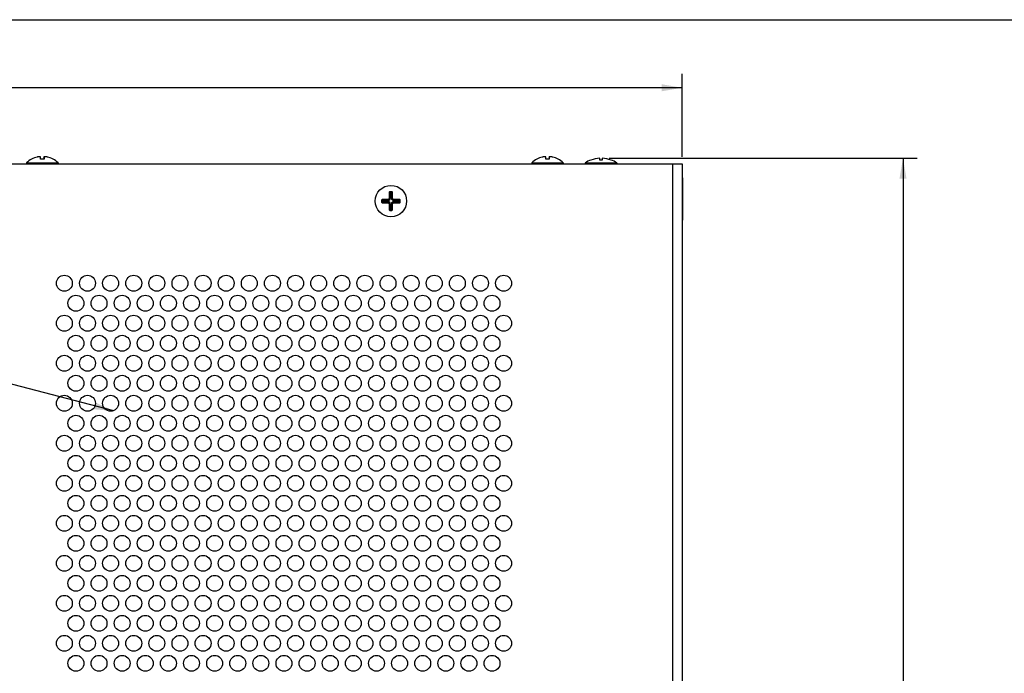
# Paper-space layout 'AV3_1' of a CAD drawing. Header units: inches. Extents: x 0 to 34, y -3.3 to 22.
# Tile 37 of 48: x 19.2 to 27.9, y 16.2 to 22. Entities that reach past the tile are written whole.
import ezdxf
from ezdxf.enums import TextEntityAlignment as Align

# ---------------------------------------------------------------- set-up
doc = ezdxf.new("R2010")
doc.units = ezdxf.units.IN
doc.header["$LTSCALE"] = 1.87
doc.header["$MEASUREMENT"] = 0
doc.layers.get('0').update_dxf_attribs({"linetype": 'CONTINUOUS'})
for name, color, linetype in [('3_ALL_AXES', 7, 'CONTINUOUS'), ('7_ALL_FEATURES', 7, 'CONTINUOUS'), ('DIM', 7, 'CONTINUOUS')]:
    doc.layers.add(name, color=color, linetype=linetype)
doc.dimstyles.new('DIMSTYLE_1', dxfattribs={"dimtxt": 0.125, "dimasz": 0.18, "dimexe": 0.125, "dimexo": 0.0625, "dimgap": 0.0625, "dimtad": 0, "dimtih": 1, "dimtoh": 1, "dimzin": 4, "dimdsep": 46, "dimtxsty": 'Standard', "dimblk": '_FILLED', "dimblk1": '_FILLED', "dimblk2": '_FILLED', "dimcen": 0.09, "dimadec": 0, "dimazin": 0, "dimtp": 0.01, "dimtm": 0.01, "dimtfac": 1, "dimtofl": 0, "dimtmove": 0, "dimatfit": 3, "dimldrblk": '_FILLED', "dimfxl": 0, "dimtolj": 1, "dimtzin": 4, "dimarcsym": 0})
doc.dimstyles.get("Standard").update_dxf_attribs({"dimtxt": 0.125, "dimasz": 0.18, "dimexe": 0.125, "dimexo": 0.0625, "dimgap": 0.09, "dimtad": 0, "dimtih": 1, "dimtoh": 1, "dimdec": 3, "dimzin": 4, "dimdsep": 46, "dimtxsty": 'Standard', "dimblk": '_FILLED', "dimblk1": '_FILLED', "dimblk2": '_FILLED', "dimcen": 0.09, "dimadec": 0, "dimazin": 0, "dimtol": 1, "dimtp": 0.001, "dimtm": 0.001, "dimtfac": 1, "dimtdec": 3, "dimtofl": 0, "dimtmove": 0, "dimatfit": 3, "dimldrblk": '_FILLED', "dimfxl": 0, "dimtolj": 1, "dimtzin": 4, "dimarcsym": 0})

# ---------------------------------------------------------------- blocks, each defined once
blk = doc.blocks.new('_FILLED')
at = {"color": 0, "linetype": 'ByBlock'}
blk.add_solid([(0, 0), (-1, 0.174), (-1, -0.174)], dxfattribs=at)
blk = doc.blocks.new('*D2')
at = {"layer": 'DIM', "color": 2, "linetype": 'Continuous'}
for p, q in [((7.8712, 20.7824), (7.8712, 21.5207)), ((25.0342, 20.7824), (25.0342, 21.5207)), ((7.8712, 21.3957), (15.9527, 21.3957)), ((25.0342, 21.3957), (16.9527, 21.3957))]:
    blk.add_line(p, q, dxfattribs=at)
at = {"layer": 'DIM', "color": 2, "linetype": 'Continuous', "xscale": 0.18, "yscale": 0.18, "zscale": 0.18, "rotation": 180}
blk.add_blockref('_FILLED', (7.8712, 21.3957), dxfattribs=at)
at = {"layer": 'DIM', "color": 2, "linetype": 'Continuous', "xscale": 0.18, "yscale": 0.18, "zscale": 0.18}
blk.add_blockref('_FILLED', (25.0342, 21.3957), dxfattribs=at)
at = {"layer": 'DIM', "color": 2, "linetype": 'Continuous'}
for s, width, p, p2 in [('17.16', 1.363216, (16.0152, 21.3332), (16.6402, 21.3332)), ('[', 1.498984, (16.0152, 21.1457), (16.1402, 21.1457)), ('435,9', 1.111027, (16.1402, 21.1457), (16.7652, 21.1457)), (']', 1.498984, (16.7652, 21.1457), (16.8902, 21.1457))]:
    blk.add_text(s, height=0.125, dxfattribs=dict(at, width=width)).set_placement(p, p2, align=Align.FIT)
blk = doc.blocks.new('*D4')
at = {"layer": 'DIM', "color": 2, "linetype": 'Continuous'}
for p, q in [((24.3883, 20.7695), (27.1189, 20.7695)), ((26.9939, 20.7695), (26.9939, 16.0117)), ((26.9939, 11.0039), (26.9939, 15.5742)), ((26.0152, 11.0039), (27.1189, 11.0039))]:
    blk.add_line(p, q, dxfattribs=at)
at = {"layer": 'DIM', "color": 2, "linetype": 'Continuous', "xscale": 0.18, "yscale": 0.18, "zscale": 0.18}
for p, rotation in [((26.9939, 20.7695), 90), ((26.9939, 11.0039), 270)]:
    blk.add_blockref('_FILLED', p, dxfattribs=dict(at, rotation=rotation))
at = {"layer": 'DIM', "color": 2, "linetype": 'Continuous'}
for s, width, p, p2 in [('9.77', 1.199919, (26.6814, 15.8242), (27.1814, 15.8242)), ('[', 1.498984, (26.6814, 15.6367), (26.8064, 15.6367)), (']', 1.498984, (27.1814, 15.6367), (27.3064, 15.6367))]:
    blk.add_text(s, height=0.125, dxfattribs=dict(at, width=width)).set_placement(p, p2, align=Align.FIT)
blk.add_text('248', height=0.125, dxfattribs=at).set_placement((26.8064, 15.6367), (27.1814, 15.6367), align=Align.FIT)

psp = doc.layouts.new('AV3_1')

# ---------------------------------------------------------------- linework, layer by layer
at = {"color": 7, "linetype": 'Continuous'}
for p, q in [((0, 22), (34, 22)), ((7.8712, 20.7199), (25.0342, 20.7199)), ((25.0342, 20.7199), (25.0342, 13.4372)), ((25.0342, 20.5949), (25.0392, 20.5949)), ((25.0392, 20.5949), (25.0392, 20.2199)), ((22.4387, 20.4679), (22.4387, 20.4139)), ((22.4617, 20.4729), (22.4437, 20.4729)), ((22.4667, 20.4139), (22.4667, 20.4679)), ((22.3697, 20.3989), (22.3697, 20.3809)), ((22.4287, 20.4039), (22.3747, 20.4039)), ((22.3747, 20.3759), (22.4287, 20.3759)), ((22.4387, 20.3659), (22.4387, 20.3119)), ((22.4667, 20.3119), (22.4667, 20.3659)), ((22.5307, 20.4039), (22.4767, 20.4039)), ((22.4767, 20.3759), (22.5307, 20.3759)), ((22.5357, 20.3809), (22.5357, 20.3989)), ((22.4437, 20.3069), (22.4617, 20.3069)), ((25.0342, 20.2199), (25.0392, 20.2199))]:
    psp.add_line(p, q, dxfattribs=at)
at = {"color": 9, "linetype": 'Continuous'}
for p, q in [((24.9542, 10.9399), (24.9542, 20.7199)), ((22.4387, 20.4679), (22.4418, 20.4679)), ((22.4423, 20.4643), (22.463, 20.4643)), ((22.4423, 20.4139), (22.4423, 20.4643)), ((22.4437, 20.4729), (22.4437, 20.4698)), ((22.4472, 20.4692), (22.4581, 20.4692)), ((22.4472, 20.4139), (22.4472, 20.4692)), ((22.4581, 20.4139), (22.4581, 20.4692)), ((22.4617, 20.4729), (22.4617, 20.4698)), ((22.463, 20.4643), (22.463, 20.4139)), ((22.4667, 20.4679), (22.4635, 20.4679)), ((22.3697, 20.3989), (22.3728, 20.3989)), ((22.3697, 20.3809), (22.3728, 20.3809)), ((22.3733, 20.3953), (22.4287, 20.3953)), ((22.3733, 20.3844), (22.3733, 20.3953)), ((22.3733, 20.3844), (22.4287, 20.3844)), ((22.3747, 20.4039), (22.3747, 20.4008)), ((22.3747, 20.3759), (22.3747, 20.379)), ((22.3782, 20.4002), (22.4287, 20.4002)), ((22.3782, 20.3795), (22.3782, 20.4002)), ((22.3782, 20.3795), (22.4287, 20.3795)), ((22.4287, 20.3953), (22.4287, 20.4039)), ((22.4287, 20.3759), (22.4287, 20.3844)), ((22.4472, 20.4139), (22.4387, 20.4139)), ((22.4387, 20.3659), (22.4472, 20.3659)), ((22.4423, 20.3659), (22.4423, 20.3154)), ((22.4472, 20.3659), (22.4472, 20.3105)), ((22.4581, 20.4139), (22.4667, 20.4139)), ((22.4581, 20.3659), (22.4667, 20.3659)), ((22.4581, 20.3659), (22.4581, 20.3105)), ((22.463, 20.3659), (22.463, 20.3154)), ((22.4767, 20.3953), (22.4767, 20.4039)), ((22.4767, 20.4002), (22.5271, 20.4002)), ((22.4767, 20.3953), (22.532, 20.3953)), ((22.4767, 20.3844), (22.532, 20.3844)), ((22.4767, 20.3844), (22.4767, 20.3759)), ((22.5271, 20.3795), (22.4767, 20.3795)), ((22.5271, 20.3795), (22.5271, 20.4002)), ((22.5307, 20.4039), (22.5307, 20.4008)), ((22.5307, 20.3759), (22.5307, 20.379)), ((22.532, 20.3953), (22.532, 20.3844)), ((22.5357, 20.3989), (22.5325, 20.3989)), ((22.5357, 20.3809), (22.5325, 20.3809)), ((22.4387, 20.3119), (22.4418, 20.3119)), ((22.4423, 20.3154), (22.463, 20.3154)), ((22.4437, 20.3069), (22.4437, 20.31)), ((22.4581, 20.3105), (22.4472, 20.3105)), ((22.4617, 20.3069), (22.4617, 20.31)), ((22.4667, 20.3119), (22.4635, 20.3119))]:
    psp.add_line(p, q, dxfattribs=at)
at = {"color": 7, "linetype": 'Continuous'}
psp.add_circle((22.4527, 20.3899), 0.1395, dxfattribs=at)
for centre, radius, start, end in [((22.4437, 20.4679), 0.005, 90, 180), ((22.4617, 20.4679), 0.005, 0, 90), ((22.3747, 20.3989), 0.005, 90, 180), ((22.3747, 20.3809), 0.005, 180, 270), ((22.4287, 20.4139), 0.01, 270, 360), ((22.4287, 20.3659), 0.01, 0, 90), ((22.4767, 20.4139), 0.01, 180, 270), ((22.4767, 20.3659), 0.01, 90, 180), ((22.5307, 20.3989), 0.005, 0, 90), ((22.5307, 20.3809), 0.005, 270, 360), ((22.4437, 20.3119), 0.005, 180, 270), ((22.4617, 20.3119), 0.005, 270, 360)]:
    psp.add_arc(centre, radius, start, end, dxfattribs=at)
at = {"color": 9, "linetype": 'Continuous'}
for centre, radius, start, end in [((22.4437, 20.4679), 0.0019, 90, 180), ((22.4617, 20.4679), 0.0019, 0, 90), ((22.3747, 20.3989), 0.0019, 90, 180), ((22.3747, 20.3809), 0.0019, 180, 270), ((22.4287, 20.4139), 0.0186, 270, 360), ((22.4287, 20.4139), 0.0136, 270, 360), ((22.4287, 20.3659), 0.0186, 0, 90), ((22.4287, 20.3659), 0.0136, 0, 90), ((22.4767, 20.4139), 0.0186, 180, 270), ((22.4767, 20.3659), 0.0186, 90, 180), ((22.4767, 20.4139), 0.0136, 180, 270), ((22.4767, 20.3659), 0.0136, 90, 180), ((22.5307, 20.3989), 0.0019, 0, 90), ((22.5307, 20.3809), 0.0019, 270, 360), ((22.4437, 20.3119), 0.0019, 180, 270), ((22.4617, 20.3119), 0.0019, 270, 360)]:
    psp.add_arc(centre, radius, start, end, dxfattribs=at)
for points, knots in [([(22.4423, 20.4643), (22.4423, 20.4645), (22.4423, 20.4649), (22.4422, 20.4656), (22.4422, 20.4662), (22.4421, 20.4666), (22.4421, 20.467), (22.442, 20.4672), (22.442, 20.4674), (22.4419, 20.4675), (22.4419, 20.4677), (22.4419, 20.4677), (22.4418, 20.4678), (22.4418, 20.4678), (22.4418, 20.4678), (22.4418, 20.4679), (22.4418, 20.4679), (22.4418, 20.4679)], [0, 0, 0, 0, 0.178503, 0.353451, 0.518806, 0.668524, 0.735643, 0.796609, 0.850698, 0.897214, 0.935518, 0.951434, 0.965139, 0.976642, 0.986038, 0.993607, 1, 1, 1, 1]), ([(22.4423, 20.4643), (22.4423, 20.4643), (22.4423, 20.4643), (22.4424, 20.4644), (22.4425, 20.4644), (22.4426, 20.4645), (22.4427, 20.4646), (22.4429, 20.4648), (22.4432, 20.465), (22.4436, 20.4653), (22.4441, 20.4657), (22.4445, 20.4661), (22.4449, 20.4666), (22.4454, 20.467), (22.4458, 20.4675), (22.4462, 20.4679), (22.4465, 20.4683), (22.4468, 20.4686), (22.4469, 20.4688), (22.447, 20.4689), (22.4471, 20.469), (22.4472, 20.4691), (22.4472, 20.4692), (22.4472, 20.4692), (22.4472, 20.4692)], [0, 0, 0, 0, 0.008362, 0.02041, 0.03614, 0.055513, 0.078451, 0.104775, 0.166718, 0.239494, 0.320932, 0.408749, 0.499861, 0.590892, 0.678611, 0.760098, 0.833181, 0.895703, 0.922277, 0.945343, 0.964676, 0.980212, 0.991953, 1, 1, 1, 1]), ([(22.4472, 20.4692), (22.447, 20.4692), (22.4466, 20.4693), (22.4459, 20.4693), (22.4453, 20.4693), (22.4449, 20.4694), (22.4445, 20.4694), (22.4443, 20.4695), (22.4441, 20.4695), (22.444, 20.4696), (22.4439, 20.4696), (22.4438, 20.4696), (22.4437, 20.4697), (22.4437, 20.4697), (22.4437, 20.4697), (22.4437, 20.4697), (22.4437, 20.4697), (22.4437, 20.4698)], [0, 0, 0, 0, 0.178553, 0.353499, 0.518826, 0.668508, 0.735611, 0.796565, 0.850647, 0.897161, 0.935472, 0.951394, 0.965107, 0.976619, 0.986026, 0.993603, 1, 1, 1, 1]), ([(22.4581, 20.4692), (22.4583, 20.4692), (22.4587, 20.4693), (22.4594, 20.4693), (22.46, 20.4693), (22.4604, 20.4694), (22.4608, 20.4694), (22.461, 20.4695), (22.4612, 20.4695), (22.4613, 20.4696), (22.4614, 20.4696), (22.4615, 20.4696), (22.4616, 20.4697), (22.4616, 20.4697), (22.4616, 20.4697), (22.4616, 20.4697), (22.4617, 20.4697), (22.4617, 20.4698)], [0, 0, 0, 0, 0.178503, 0.353451, 0.518806, 0.668524, 0.735643, 0.796609, 0.850698, 0.897214, 0.935518, 0.951434, 0.965139, 0.976642, 0.986038, 0.993607, 1, 1, 1, 1]), ([(22.4581, 20.4692), (22.4581, 20.4692), (22.4581, 20.4692), (22.4582, 20.4691), (22.4582, 20.469), (22.4583, 20.4689), (22.4584, 20.4688), (22.4585, 20.4686), (22.4588, 20.4683), (22.4591, 20.4679), (22.4595, 20.4675), (22.4599, 20.467), (22.4604, 20.4666), (22.4608, 20.4661), (22.4613, 20.4657), (22.4617, 20.4653), (22.4621, 20.465), (22.4624, 20.4647), (22.4626, 20.4646), (22.4627, 20.4645), (22.4628, 20.4644), (22.4629, 20.4643), (22.463, 20.4643), (22.463, 20.4643), (22.463, 20.4643)], [0, 0, 0, 0, 0.008362, 0.02041, 0.03614, 0.055513, 0.078451, 0.104775, 0.166718, 0.239494, 0.320932, 0.408749, 0.499861, 0.590892, 0.678611, 0.760098, 0.833181, 0.895703, 0.922277, 0.945343, 0.964676, 0.980212, 0.991953, 1, 1, 1, 1]), ([(22.463, 20.4643), (22.463, 20.4645), (22.463, 20.4649), (22.4631, 20.4656), (22.4631, 20.4662), (22.4632, 20.4666), (22.4632, 20.467), (22.4633, 20.4672), (22.4633, 20.4674), (22.4634, 20.4675), (22.4634, 20.4677), (22.4634, 20.4677), (22.4635, 20.4678), (22.4635, 20.4678), (22.4635, 20.4678), (22.4635, 20.4679), (22.4635, 20.4679), (22.4635, 20.4679)], [0, 0, 0, 0, 0.178553, 0.353499, 0.518826, 0.668508, 0.735611, 0.796565, 0.850647, 0.897161, 0.935472, 0.951394, 0.965107, 0.976619, 0.986026, 0.993603, 1, 1, 1, 1]), ([(22.3733, 20.3953), (22.3733, 20.3955), (22.3733, 20.3959), (22.3732, 20.3966), (22.3732, 20.3972), (22.3731, 20.3976), (22.3731, 20.398), (22.373, 20.3982), (22.373, 20.3984), (22.3729, 20.3985), (22.3729, 20.3987), (22.3729, 20.3987), (22.3728, 20.3988), (22.3728, 20.3988), (22.3728, 20.3988), (22.3728, 20.3989), (22.3728, 20.3989), (22.3728, 20.3989)], [0, 0, 0, 0, 0.178503, 0.353451, 0.518806, 0.668524, 0.735643, 0.796609, 0.850698, 0.897214, 0.935518, 0.951434, 0.965139, 0.976642, 0.986038, 0.993607, 1, 1, 1, 1]), ([(22.3733, 20.3844), (22.3733, 20.3842), (22.3733, 20.3838), (22.3732, 20.3831), (22.3732, 20.3826), (22.3731, 20.3821), (22.3731, 20.3818), (22.373, 20.3815), (22.373, 20.3813), (22.3729, 20.3812), (22.3729, 20.3811), (22.3729, 20.381), (22.3728, 20.3809), (22.3728, 20.3809), (22.3728, 20.3809), (22.3728, 20.3809), (22.3728, 20.3809), (22.3728, 20.3809)], [0, 0, 0, 0, 0.178503, 0.353451, 0.518806, 0.668524, 0.735643, 0.796609, 0.850698, 0.897214, 0.935518, 0.951434, 0.965139, 0.976642, 0.986038, 0.993607, 1, 1, 1, 1]), ([(22.3733, 20.3953), (22.3733, 20.3953), (22.3733, 20.3953), (22.3734, 20.3954), (22.3735, 20.3954), (22.3736, 20.3955), (22.3737, 20.3956), (22.3739, 20.3958), (22.3742, 20.396), (22.3746, 20.3963), (22.3751, 20.3967), (22.3755, 20.3971), (22.3759, 20.3976), (22.3764, 20.398), (22.3768, 20.3985), (22.3772, 20.3989), (22.3775, 20.3993), (22.3778, 20.3996), (22.3779, 20.3998), (22.378, 20.3999), (22.3781, 20.4), (22.3782, 20.4001), (22.3782, 20.4002), (22.3782, 20.4002), (22.3782, 20.4002)], [0, 0, 0, 0, 0.008362, 0.02041, 0.03614, 0.055513, 0.078451, 0.104775, 0.166718, 0.239494, 0.320932, 0.408749, 0.499861, 0.590892, 0.678611, 0.760098, 0.833181, 0.895703, 0.922277, 0.945343, 0.964676, 0.980212, 0.991953, 1, 1, 1, 1]), ([(22.3782, 20.3795), (22.3782, 20.3795), (22.3782, 20.3795), (22.3782, 20.3796), (22.3781, 20.3797), (22.378, 20.3798), (22.3779, 20.3799), (22.3778, 20.3801), (22.3775, 20.3804), (22.3772, 20.3808), (22.3768, 20.3813), (22.3764, 20.3817), (22.3759, 20.3821), (22.3755, 20.3826), (22.3751, 20.383), (22.3746, 20.3834), (22.3742, 20.3837), (22.3739, 20.384), (22.3737, 20.3841), (22.3736, 20.3842), (22.3735, 20.3843), (22.3734, 20.3844), (22.3733, 20.3844), (22.3733, 20.3844), (22.3733, 20.3844)], [0, 0, 0, 0, 0.008047, 0.019788, 0.035324, 0.054657, 0.077723, 0.104297, 0.166819, 0.239902, 0.321389, 0.409108, 0.500139, 0.591251, 0.679068, 0.760506, 0.833282, 0.895225, 0.921549, 0.944487, 0.96386, 0.97959, 0.991638, 1, 1, 1, 1]), ([(22.3782, 20.4002), (22.378, 20.4002), (22.3776, 20.4003), (22.3769, 20.4003), (22.3763, 20.4003), (22.3759, 20.4004), (22.3755, 20.4004), (22.3753, 20.4005), (22.3751, 20.4005), (22.375, 20.4006), (22.3749, 20.4006), (22.3748, 20.4006), (22.3747, 20.4007), (22.3747, 20.4007), (22.3747, 20.4007), (22.3747, 20.4007), (22.3747, 20.4007), (22.3747, 20.4008)], [0, 0, 0, 0, 0.178553, 0.353499, 0.518826, 0.668508, 0.735611, 0.796565, 0.850647, 0.897161, 0.935472, 0.951394, 0.965107, 0.976619, 0.986026, 0.993603, 1, 1, 1, 1]), ([(22.3782, 20.3795), (22.378, 20.3795), (22.3776, 20.3795), (22.3769, 20.3794), (22.3763, 20.3794), (22.3759, 20.3793), (22.3755, 20.3793), (22.3753, 20.3792), (22.3751, 20.3792), (22.375, 20.3791), (22.3749, 20.3791), (22.3748, 20.3791), (22.3747, 20.3791), (22.3747, 20.379), (22.3747, 20.379), (22.3747, 20.379), (22.3747, 20.379), (22.3747, 20.379)], [0, 0, 0, 0, 0.178553, 0.353499, 0.518826, 0.668508, 0.735611, 0.796565, 0.850647, 0.897161, 0.935472, 0.951394, 0.965107, 0.976619, 0.986026, 0.993603, 1, 1, 1, 1]), ([(22.5271, 20.4002), (22.5273, 20.4002), (22.5277, 20.4003), (22.5284, 20.4003), (22.529, 20.4003), (22.5294, 20.4004), (22.5298, 20.4004), (22.53, 20.4005), (22.5302, 20.4005), (22.5303, 20.4006), (22.5304, 20.4006), (22.5305, 20.4006), (22.5306, 20.4007), (22.5306, 20.4007), (22.5306, 20.4007), (22.5306, 20.4007), (22.5307, 20.4007), (22.5307, 20.4008)], [0, 0, 0, 0, 0.178503, 0.353451, 0.518806, 0.668524, 0.735643, 0.796609, 0.850698, 0.897214, 0.935518, 0.951434, 0.965139, 0.976642, 0.986038, 0.993607, 1, 1, 1, 1]), ([(22.5271, 20.4002), (22.5271, 20.4002), (22.5271, 20.4002), (22.5272, 20.4001), (22.5272, 20.4), (22.5273, 20.3999), (22.5274, 20.3998), (22.5275, 20.3996), (22.5278, 20.3993), (22.5281, 20.3989), (22.5285, 20.3985), (22.5289, 20.398), (22.5294, 20.3976), (22.5298, 20.3971), (22.5303, 20.3967), (22.5307, 20.3963), (22.5311, 20.396), (22.5314, 20.3957), (22.5316, 20.3956), (22.5317, 20.3955), (22.5318, 20.3954), (22.5319, 20.3953), (22.532, 20.3953), (22.532, 20.3953), (22.532, 20.3953)], [0, 0, 0, 0, 0.008362, 0.02041, 0.03614, 0.055513, 0.078451, 0.104775, 0.166718, 0.239494, 0.320932, 0.408749, 0.499861, 0.590892, 0.678611, 0.760098, 0.833181, 0.895703, 0.922277, 0.945343, 0.964676, 0.980212, 0.991953, 1, 1, 1, 1]), ([(22.532, 20.3844), (22.532, 20.3844), (22.532, 20.3844), (22.5319, 20.3844), (22.5318, 20.3843), (22.5317, 20.3842), (22.5316, 20.3841), (22.5314, 20.384), (22.5311, 20.3837), (22.5307, 20.3834), (22.5303, 20.383), (22.5298, 20.3826), (22.5294, 20.3821), (22.5289, 20.3817), (22.5285, 20.3813), (22.5281, 20.3808), (22.5278, 20.3804), (22.5275, 20.3801), (22.5274, 20.3799), (22.5273, 20.3798), (22.5272, 20.3797), (22.5271, 20.3796), (22.5271, 20.3795), (22.5271, 20.3795), (22.5271, 20.3795)], [0, 0, 0, 0, 0.008362, 0.02041, 0.03614, 0.055513, 0.078451, 0.104775, 0.166718, 0.239494, 0.320932, 0.408749, 0.499861, 0.590892, 0.678611, 0.760098, 0.833181, 0.895703, 0.922277, 0.945343, 0.964676, 0.980212, 0.991953, 1, 1, 1, 1]), ([(22.5271, 20.3795), (22.5273, 20.3795), (22.5277, 20.3795), (22.5284, 20.3794), (22.529, 20.3794), (22.5294, 20.3793), (22.5298, 20.3793), (22.53, 20.3792), (22.5302, 20.3792), (22.5303, 20.3791), (22.5304, 20.3791), (22.5305, 20.3791), (22.5306, 20.3791), (22.5306, 20.379), (22.5306, 20.379), (22.5306, 20.379), (22.5307, 20.379), (22.5307, 20.379)], [0, 0, 0, 0, 0.178553, 0.353499, 0.518826, 0.668508, 0.735611, 0.796565, 0.850647, 0.897161, 0.935472, 0.951394, 0.965107, 0.976619, 0.986026, 0.993603, 1, 1, 1, 1]), ([(22.532, 20.3953), (22.532, 20.3955), (22.532, 20.3959), (22.5321, 20.3966), (22.5321, 20.3972), (22.5322, 20.3976), (22.5322, 20.398), (22.5323, 20.3982), (22.5323, 20.3984), (22.5324, 20.3985), (22.5324, 20.3987), (22.5324, 20.3987), (22.5325, 20.3988), (22.5325, 20.3988), (22.5325, 20.3988), (22.5325, 20.3989), (22.5325, 20.3989), (22.5325, 20.3989)], [0, 0, 0, 0, 0.178553, 0.353499, 0.518826, 0.668508, 0.735611, 0.796565, 0.850647, 0.897161, 0.935472, 0.951394, 0.965107, 0.976619, 0.986026, 0.993603, 1, 1, 1, 1]), ([(22.532, 20.3844), (22.532, 20.3842), (22.5321, 20.3838), (22.5321, 20.3831), (22.5321, 20.3826), (22.5322, 20.3821), (22.5322, 20.3818), (22.5323, 20.3815), (22.5323, 20.3813), (22.5324, 20.3812), (22.5324, 20.3811), (22.5324, 20.381), (22.5325, 20.3809), (22.5325, 20.3809), (22.5325, 20.3809), (22.5325, 20.3809), (22.5325, 20.3809), (22.5325, 20.3809)], [0, 0, 0, 0, 0.178503, 0.353451, 0.518806, 0.668524, 0.735643, 0.796609, 0.850698, 0.897214, 0.935518, 0.951434, 0.965139, 0.976642, 0.986038, 0.993607, 1, 1, 1, 1]), ([(22.4423, 20.3154), (22.4423, 20.3152), (22.4423, 20.3148), (22.4422, 20.3141), (22.4422, 20.3135), (22.4421, 20.3131), (22.4421, 20.3128), (22.442, 20.3125), (22.442, 20.3123), (22.4419, 20.3122), (22.4419, 20.3121), (22.4419, 20.312), (22.4418, 20.3119), (22.4418, 20.3119), (22.4418, 20.3119), (22.4418, 20.3119), (22.4418, 20.3119), (22.4418, 20.3119)], [0, 0, 0, 0, 0.178553, 0.353499, 0.518826, 0.668508, 0.735611, 0.796565, 0.850647, 0.897161, 0.935472, 0.951394, 0.965107, 0.976619, 0.986026, 0.993603, 1, 1, 1, 1]), ([(22.4472, 20.3105), (22.4472, 20.3105), (22.4472, 20.3105), (22.4471, 20.3106), (22.4471, 20.3107), (22.447, 20.3108), (22.4469, 20.3109), (22.4468, 20.3111), (22.4465, 20.3114), (22.4462, 20.3118), (22.4458, 20.3123), (22.4454, 20.3127), (22.4449, 20.3131), (22.4445, 20.3136), (22.444, 20.314), (22.4436, 20.3144), (22.4432, 20.3147), (22.4429, 20.315), (22.4427, 20.3151), (22.4426, 20.3152), (22.4425, 20.3153), (22.4424, 20.3154), (22.4423, 20.3154), (22.4423, 20.3154), (22.4423, 20.3154)], [0, 0, 0, 0, 0.008362, 0.02041, 0.03614, 0.055513, 0.078451, 0.104775, 0.166718, 0.239494, 0.320932, 0.408749, 0.499861, 0.590892, 0.678611, 0.760098, 0.833181, 0.895703, 0.922277, 0.945343, 0.964676, 0.980212, 0.991953, 1, 1, 1, 1]), ([(22.4472, 20.3105), (22.447, 20.3105), (22.4466, 20.3105), (22.4459, 20.3104), (22.4453, 20.3104), (22.4449, 20.3103), (22.4445, 20.3103), (22.4443, 20.3102), (22.4441, 20.3102), (22.444, 20.3101), (22.4439, 20.3101), (22.4438, 20.3101), (22.4437, 20.3101), (22.4437, 20.31), (22.4437, 20.31), (22.4437, 20.31), (22.4437, 20.31), (22.4437, 20.31)], [0, 0, 0, 0, 0.178503, 0.353451, 0.518806, 0.668524, 0.735643, 0.796609, 0.850698, 0.897214, 0.935518, 0.951434, 0.965139, 0.976642, 0.986038, 0.993607, 1, 1, 1, 1]), ([(22.463, 20.3154), (22.463, 20.3154), (22.463, 20.3154), (22.4629, 20.3154), (22.4628, 20.3153), (22.4627, 20.3152), (22.4626, 20.3151), (22.4624, 20.315), (22.4621, 20.3147), (22.4617, 20.3144), (22.4613, 20.314), (22.4608, 20.3136), (22.4604, 20.3131), (22.4599, 20.3127), (22.4595, 20.3123), (22.4591, 20.3118), (22.4588, 20.3114), (22.4585, 20.3111), (22.4584, 20.3109), (22.4583, 20.3108), (22.4582, 20.3107), (22.4581, 20.3106), (22.4581, 20.3105), (22.4581, 20.3105), (22.4581, 20.3105)], [0, 0, 0, 0, 0.008362, 0.02041, 0.03614, 0.055513, 0.078451, 0.104775, 0.166718, 0.239494, 0.320932, 0.408749, 0.499861, 0.590892, 0.678611, 0.760098, 0.833181, 0.895703, 0.922277, 0.945343, 0.964676, 0.980212, 0.991953, 1, 1, 1, 1]), ([(22.4581, 20.3105), (22.4583, 20.3105), (22.4587, 20.3105), (22.4594, 20.3104), (22.46, 20.3104), (22.4604, 20.3103), (22.4608, 20.3103), (22.461, 20.3102), (22.4612, 20.3102), (22.4613, 20.3101), (22.4614, 20.3101), (22.4615, 20.3101), (22.4616, 20.3101), (22.4616, 20.31), (22.4616, 20.31), (22.4616, 20.31), (22.4617, 20.31), (22.4617, 20.31)], [0, 0, 0, 0, 0.178553, 0.353499, 0.518826, 0.668508, 0.735611, 0.796565, 0.850647, 0.897161, 0.935472, 0.951394, 0.965107, 0.976619, 0.986026, 0.993603, 1, 1, 1, 1]), ([(22.463, 20.3154), (22.463, 20.3152), (22.4631, 20.3148), (22.4631, 20.3141), (22.4631, 20.3135), (22.4632, 20.3131), (22.4632, 20.3128), (22.4633, 20.3125), (22.4633, 20.3123), (22.4634, 20.3122), (22.4634, 20.3121), (22.4634, 20.312), (22.4635, 20.3119), (22.4635, 20.3119), (22.4635, 20.3119), (22.4635, 20.3119), (22.4635, 20.3119), (22.4635, 20.3119)], [0, 0, 0, 0, 0.178503, 0.353451, 0.518806, 0.668524, 0.735643, 0.796609, 0.850698, 0.897214, 0.935518, 0.951434, 0.965139, 0.976642, 0.986038, 0.993607, 1, 1, 1, 1])]:
    psp.add_open_spline(points, degree=3, knots=knots, dxfattribs=at)
at = {"layer": '3_ALL_AXES', "color": 7, "linetype": 'Continuous'}
for p, q in [((19.2222, 20.7299), (19.2222, 20.7199)), ((19.2222, 20.7299), (19.5012, 20.7299)), ((19.5012, 20.7299), (19.5012, 20.7199)), ((23.7022, 20.7299), (23.9812, 20.7299)), ((23.7022, 20.7299), (23.7022, 20.7199)), ((23.9812, 20.7299), (23.9812, 20.7199)), ((24.1762, 20.7299), (24.4552, 20.7299)), ((24.1762, 20.7299), (24.1762, 20.7199)), ((24.4552, 20.7299), (24.4552, 20.7199))]:
    psp.add_line(p, q, dxfattribs=at)
for centre, radius in [((22.4527, 20.3899), 0.1395), ((19.5572, 19.6608), 0.0705), ((19.7622, 19.6608), 0.0705), ((19.9672, 19.6608), 0.0705), ((20.1722, 19.6608), 0.0705), ((20.3772, 19.6608), 0.0705), ((20.5822, 19.6608), 0.0705), ((20.7872, 19.6608), 0.0705), ((20.9922, 19.6608), 0.0705), ((21.1972, 19.6608), 0.0705), ((21.4022, 19.6608), 0.0705), ((21.6072, 19.6608), 0.0705), ((21.8122, 19.6608), 0.0705), ((22.0172, 19.6608), 0.0705), ((22.2222, 19.6608), 0.0705), ((22.4272, 19.6608), 0.0705), ((22.6322, 19.6608), 0.0705), ((22.8372, 19.6608), 0.0705), ((23.0422, 19.6608), 0.0705), ((23.2472, 19.6608), 0.0705), ((23.4522, 19.6608), 0.0705), ((19.6597, 19.4833), 0.0705), ((19.8647, 19.4833), 0.0705), ((20.0697, 19.4833), 0.0705), ((20.2747, 19.4833), 0.0705), ((20.4797, 19.4833), 0.0705), ((20.6847, 19.4833), 0.0705), ((20.8897, 19.4833), 0.0705), ((21.0947, 19.4833), 0.0705), ((21.2997, 19.4833), 0.0705), ((21.5047, 19.4833), 0.0705), ((21.7097, 19.4833), 0.0705), ((21.9147, 19.4833), 0.0705), ((22.1197, 19.4833), 0.0705), ((22.3247, 19.4833), 0.0705), ((22.5297, 19.4833), 0.0705), ((22.7347, 19.4833), 0.0705), ((22.9397, 19.4833), 0.0705), ((23.1447, 19.4833), 0.0705), ((23.3497, 19.4833), 0.0705), ((19.5572, 19.3058), 0.0705), ((19.7622, 19.3058), 0.0705), ((19.9672, 19.3058), 0.0705), ((20.1722, 19.3058), 0.0705), ((20.3772, 19.3058), 0.0705), ((20.5822, 19.3058), 0.0705), ((20.7872, 19.3058), 0.0705), ((20.9922, 19.3058), 0.0705), ((21.1972, 19.3058), 0.0705), ((21.4022, 19.3058), 0.0705), ((21.6072, 19.3058), 0.0705), ((21.8122, 19.3058), 0.0705), ((22.0172, 19.3058), 0.0705), ((22.2222, 19.3058), 0.0705), ((22.4272, 19.3058), 0.0705), ((22.6322, 19.3058), 0.0705), ((22.8372, 19.3058), 0.0705), ((23.0422, 19.3058), 0.0705), ((23.2472, 19.3058), 0.0705), ((23.4522, 19.3058), 0.0705), ((19.6597, 19.1282), 0.0705), ((19.8647, 19.1282), 0.0705), ((20.0697, 19.1282), 0.0705), ((20.2747, 19.1282), 0.0705), ((20.4797, 19.1282), 0.0705), ((20.6847, 19.1282), 0.0705), ((20.8897, 19.1282), 0.0705), ((21.0947, 19.1282), 0.0705), ((21.2997, 19.1282), 0.0705), ((21.5047, 19.1282), 0.0705), ((21.7097, 19.1282), 0.0705), ((21.9147, 19.1282), 0.0705), ((22.1197, 19.1282), 0.0705), ((22.3247, 19.1282), 0.0705), ((22.5297, 19.1282), 0.0705), ((22.7347, 19.1282), 0.0705), ((22.9397, 19.1282), 0.0705), ((23.1447, 19.1282), 0.0705), ((23.3497, 19.1282), 0.0705), ((19.5572, 18.9507), 0.0705), ((19.7622, 18.9507), 0.0705), ((19.9672, 18.9507), 0.0705), ((20.1722, 18.9507), 0.0705), ((20.3772, 18.9507), 0.0705), ((20.5822, 18.9507), 0.0705), ((20.7872, 18.9507), 0.0705), ((20.9922, 18.9507), 0.0705), ((21.1972, 18.9507), 0.0705), ((21.4022, 18.9507), 0.0705), ((21.6072, 18.9507), 0.0705), ((21.8122, 18.9507), 0.0705), ((22.0172, 18.9507), 0.0705), ((22.2222, 18.9507), 0.0705), ((22.4272, 18.9507), 0.0705), ((22.6322, 18.9507), 0.0705), ((22.8372, 18.9507), 0.0705), ((23.0422, 18.9507), 0.0705), ((23.2472, 18.9507), 0.0705), ((23.4522, 18.9507), 0.0705), ((19.6597, 18.7732), 0.0705), ((19.8647, 18.7732), 0.0705), ((20.0697, 18.7732), 0.0705), ((20.2747, 18.7732), 0.0705), ((20.4797, 18.7732), 0.0705), ((20.6847, 18.7732), 0.0705), ((20.8897, 18.7732), 0.0705), ((21.0947, 18.7732), 0.0705), ((21.2997, 18.7732), 0.0705), ((21.5047, 18.7732), 0.0705), ((21.7097, 18.7732), 0.0705), ((21.9147, 18.7732), 0.0705), ((22.1197, 18.7732), 0.0705), ((22.3247, 18.7732), 0.0705), ((22.5297, 18.7732), 0.0705), ((22.7347, 18.7732), 0.0705), ((22.9397, 18.7732), 0.0705), ((23.1447, 18.7732), 0.0705), ((23.3497, 18.7732), 0.0705), ((19.5572, 18.5956), 0.0705), ((19.7622, 18.5956), 0.0705), ((19.9672, 18.5956), 0.0705), ((20.1722, 18.5956), 0.0705), ((20.3772, 18.5956), 0.0705), ((20.5822, 18.5956), 0.0705), ((20.7872, 18.5956), 0.0705), ((20.9922, 18.5956), 0.0705), ((21.1972, 18.5956), 0.0705), ((21.4022, 18.5956), 0.0705), ((21.6072, 18.5956), 0.0705), ((21.8122, 18.5956), 0.0705), ((22.0172, 18.5956), 0.0705), ((22.2222, 18.5956), 0.0705), ((22.4272, 18.5956), 0.0705), ((22.6322, 18.5956), 0.0705), ((22.8372, 18.5956), 0.0705), ((23.0422, 18.5956), 0.0705), ((23.2472, 18.5956), 0.0705), ((23.4522, 18.5956), 0.0705), ((19.6597, 18.4181), 0.0705), ((19.8647, 18.4181), 0.0705), ((20.0697, 18.4181), 0.0705), ((20.2747, 18.4181), 0.0705), ((20.4797, 18.4181), 0.0705), ((20.6847, 18.4181), 0.0705), ((20.8897, 18.4181), 0.0705), ((21.0947, 18.4181), 0.0705), ((21.2997, 18.4181), 0.0705), ((21.5047, 18.4181), 0.0705), ((21.7097, 18.4181), 0.0705), ((21.9147, 18.4181), 0.0705), ((22.1197, 18.4181), 0.0705), ((22.3247, 18.4181), 0.0705), ((22.5297, 18.4181), 0.0705), ((22.7347, 18.4181), 0.0705), ((22.9397, 18.4181), 0.0705), ((23.1447, 18.4181), 0.0705), ((23.3497, 18.4181), 0.0705), ((19.5572, 18.2406), 0.0705), ((19.7622, 18.2406), 0.0705), ((19.9672, 18.2406), 0.0705), ((20.1722, 18.2406), 0.0705), ((20.3772, 18.2406), 0.0705), ((20.5822, 18.2406), 0.0705), ((20.7872, 18.2406), 0.0705), ((20.9922, 18.2406), 0.0705), ((21.1972, 18.2406), 0.0705), ((21.4022, 18.2406), 0.0705), ((21.6072, 18.2406), 0.0705), ((21.8122, 18.2406), 0.0705), ((22.0172, 18.2406), 0.0705), ((22.2222, 18.2406), 0.0705), ((22.4272, 18.2406), 0.0705), ((22.6322, 18.2406), 0.0705), ((22.8372, 18.2406), 0.0705), ((23.0422, 18.2406), 0.0705), ((23.2472, 18.2406), 0.0705), ((23.4522, 18.2406), 0.0705), ((19.6597, 18.063), 0.0705), ((19.8647, 18.063), 0.0705), ((20.0697, 18.063), 0.0705), ((20.2747, 18.063), 0.0705), ((20.4797, 18.063), 0.0705), ((20.6847, 18.063), 0.0705), ((20.8897, 18.063), 0.0705), ((21.0947, 18.063), 0.0705), ((21.2997, 18.063), 0.0705), ((21.5047, 18.063), 0.0705), ((21.7097, 18.063), 0.0705), ((21.9147, 18.063), 0.0705), ((22.1197, 18.063), 0.0705), ((22.3247, 18.063), 0.0705), ((22.5297, 18.063), 0.0705), ((22.7347, 18.063), 0.0705), ((22.9397, 18.063), 0.0705), ((23.1447, 18.063), 0.0705), ((23.3497, 18.063), 0.0705), ((19.5572, 17.8855), 0.0705), ((19.7622, 17.8855), 0.0705), ((19.9672, 17.8855), 0.0705), ((20.1722, 17.8855), 0.0705), ((20.3772, 17.8855), 0.0705), ((20.5822, 17.8855), 0.0705), ((20.7872, 17.8855), 0.0705), ((20.9922, 17.8855), 0.0705), ((21.1972, 17.8855), 0.0705), ((21.4022, 17.8855), 0.0705), ((21.6072, 17.8855), 0.0705), ((21.8122, 17.8855), 0.0705), ((22.0172, 17.8855), 0.0705), ((22.2222, 17.8855), 0.0705), ((22.4272, 17.8855), 0.0705), ((22.6322, 17.8855), 0.0705), ((22.8372, 17.8855), 0.0705), ((23.0422, 17.8855), 0.0705), ((23.2472, 17.8855), 0.0705), ((23.4522, 17.8855), 0.0705), ((19.6597, 17.708), 0.0705), ((19.8647, 17.708), 0.0705), ((20.0697, 17.708), 0.0705), ((20.2747, 17.708), 0.0705), ((20.4797, 17.708), 0.0705), ((20.6847, 17.708), 0.0705), ((20.8897, 17.708), 0.0705), ((21.0947, 17.708), 0.0705), ((21.2997, 17.708), 0.0705), ((21.5047, 17.708), 0.0705), ((21.7097, 17.708), 0.0705), ((21.9147, 17.708), 0.0705), ((22.1197, 17.708), 0.0705), ((22.3247, 17.708), 0.0705), ((22.5297, 17.708), 0.0705), ((22.7347, 17.708), 0.0705), ((22.9397, 17.708), 0.0705), ((23.1447, 17.708), 0.0705), ((23.3497, 17.708), 0.0705), ((19.5572, 17.5304), 0.0705), ((19.7622, 17.5304), 0.0705), ((19.9672, 17.5304), 0.0705), ((20.1722, 17.5304), 0.0705), ((20.3772, 17.5304), 0.0705), ((20.5822, 17.5304), 0.0705), ((20.7872, 17.5304), 0.0705), ((20.9922, 17.5304), 0.0705), ((21.1972, 17.5304), 0.0705), ((21.4022, 17.5304), 0.0705), ((21.6072, 17.5304), 0.0705), ((21.8122, 17.5304), 0.0705), ((22.0172, 17.5304), 0.0705), ((22.2222, 17.5304), 0.0705), ((22.4272, 17.5304), 0.0705), ((22.6322, 17.5304), 0.0705), ((22.8372, 17.5304), 0.0705), ((23.0422, 17.5304), 0.0705), ((23.2472, 17.5304), 0.0705), ((23.4522, 17.5304), 0.0705), ((19.6597, 17.3529), 0.0705), ((19.8647, 17.3529), 0.0705), ((20.0697, 17.3529), 0.0705), ((20.2747, 17.3529), 0.0705), ((20.4797, 17.3529), 0.0705), ((20.6847, 17.3529), 0.0705), ((20.8897, 17.3529), 0.0705), ((21.0947, 17.3529), 0.0705), ((21.2997, 17.3529), 0.0705), ((21.5047, 17.3529), 0.0705), ((21.7097, 17.3529), 0.0705), ((21.9147, 17.3529), 0.0705), ((22.1197, 17.3529), 0.0705), ((22.3247, 17.3529), 0.0705), ((22.5297, 17.3529), 0.0705), ((22.7347, 17.3529), 0.0705), ((22.9397, 17.3529), 0.0705), ((23.1447, 17.3529), 0.0705), ((23.3497, 17.3529), 0.0705), ((19.5572, 17.1754), 0.0705), ((19.7622, 17.1754), 0.0705), ((19.9672, 17.1754), 0.0705), ((20.1722, 17.1754), 0.0705), ((20.3772, 17.1754), 0.0705), ((20.5822, 17.1754), 0.0705), ((20.7872, 17.1754), 0.0705), ((20.9922, 17.1754), 0.0705), ((21.1972, 17.1754), 0.0705), ((21.4022, 17.1754), 0.0705), ((21.6072, 17.1754), 0.0705), ((21.8122, 17.1754), 0.0705), ((22.0172, 17.1754), 0.0705), ((22.2222, 17.1754), 0.0705), ((22.4272, 17.1754), 0.0705), ((22.6322, 17.1754), 0.0705), ((22.8372, 17.1754), 0.0705), ((23.0422, 17.1754), 0.0705), ((23.2472, 17.1754), 0.0705), ((23.4522, 17.1754), 0.0705), ((19.6597, 16.9978), 0.0705), ((19.8647, 16.9978), 0.0705), ((20.0697, 16.9978), 0.0705), ((20.2747, 16.9978), 0.0705), ((20.4797, 16.9978), 0.0705), ((20.6847, 16.9978), 0.0705), ((20.8897, 16.9978), 0.0705), ((21.0947, 16.9978), 0.0705), ((21.2997, 16.9978), 0.0705), ((21.5047, 16.9978), 0.0705), ((21.7097, 16.9978), 0.0705), ((21.9147, 16.9978), 0.0705), ((22.1197, 16.9978), 0.0705), ((22.3247, 16.9978), 0.0705), ((22.5297, 16.9978), 0.0705), ((22.7347, 16.9978), 0.0705), ((22.9397, 16.9978), 0.0705), ((23.1447, 16.9978), 0.0705), ((23.3497, 16.9978), 0.0705), ((19.5572, 16.8203), 0.0705), ((19.7622, 16.8203), 0.0705), ((19.9672, 16.8203), 0.0705), ((20.1722, 16.8203), 0.0705), ((20.3772, 16.8203), 0.0705), ((20.5822, 16.8203), 0.0705), ((20.7872, 16.8203), 0.0705), ((20.9922, 16.8203), 0.0705), ((21.1972, 16.8203), 0.0705), ((21.4022, 16.8203), 0.0705), ((21.6072, 16.8203), 0.0705), ((21.8122, 16.8203), 0.0705), ((22.0172, 16.8203), 0.0705), ((22.2222, 16.8203), 0.0705), ((22.4272, 16.8203), 0.0705), ((22.6322, 16.8203), 0.0705), ((22.8372, 16.8203), 0.0705), ((23.0422, 16.8203), 0.0705), ((23.2472, 16.8203), 0.0705), ((23.4522, 16.8203), 0.0705), ((19.6597, 16.6427), 0.0705), ((19.8647, 16.6427), 0.0705), ((20.0697, 16.6427), 0.0705), ((20.2747, 16.6427), 0.0705), ((20.4797, 16.6427), 0.0705), ((20.6847, 16.6427), 0.0705), ((20.8897, 16.6427), 0.0705), ((21.0947, 16.6427), 0.0705), ((21.2997, 16.6427), 0.0705), ((21.5047, 16.6427), 0.0705), ((21.7097, 16.6427), 0.0705), ((21.9147, 16.6427), 0.0705), ((22.1197, 16.6427), 0.0705), ((22.3247, 16.6427), 0.0705), ((22.5297, 16.6427), 0.0705), ((22.7347, 16.6427), 0.0705), ((22.9397, 16.6427), 0.0705), ((23.1447, 16.6427), 0.0705), ((23.3497, 16.6427), 0.0705), ((19.5572, 16.4652), 0.0705), ((19.7622, 16.4652), 0.0705), ((19.9672, 16.4652), 0.0705), ((20.1722, 16.4652), 0.0705), ((20.3772, 16.4652), 0.0705), ((20.5822, 16.4652), 0.0705), ((20.7872, 16.4652), 0.0705), ((20.9922, 16.4652), 0.0705), ((21.1972, 16.4652), 0.0705), ((21.4022, 16.4652), 0.0705), ((21.6072, 16.4652), 0.0705), ((21.8122, 16.4652), 0.0705), ((22.0172, 16.4652), 0.0705), ((22.2222, 16.4652), 0.0705), ((22.4272, 16.4652), 0.0705), ((22.6322, 16.4652), 0.0705), ((22.8372, 16.4652), 0.0705), ((23.0422, 16.4652), 0.0705), ((23.2472, 16.4652), 0.0705), ((23.4522, 16.4652), 0.0705), ((19.6597, 16.2877), 0.0705), ((19.8647, 16.2877), 0.0705), ((20.0697, 16.2877), 0.0705), ((20.2747, 16.2877), 0.0705), ((20.4797, 16.2877), 0.0705), ((20.6847, 16.2877), 0.0705), ((20.8897, 16.2877), 0.0705), ((21.0947, 16.2877), 0.0705), ((21.2997, 16.2877), 0.0705), ((21.5047, 16.2877), 0.0705), ((21.7097, 16.2877), 0.0705), ((21.9147, 16.2877), 0.0705), ((22.1197, 16.2877), 0.0705), ((22.3247, 16.2877), 0.0705), ((22.5297, 16.2877), 0.0705), ((22.7347, 16.2877), 0.0705), ((22.9397, 16.2877), 0.0705), ((23.1447, 16.2877), 0.0705), ((23.3497, 16.2877), 0.0705)]:
    psp.add_circle(centre, radius, dxfattribs=at)
for centre, radius, start, end in [((19.3617, 20.5877), 0.1992, 118.48301, 134.45006), ((19.3617, 20.5877), 0.1992, 45.54994, 61.51699), ((23.8417, 20.5877), 0.1992, 118.48301, 134.45006), ((23.8417, 20.5877), 0.1992, 45.54994, 61.51699), ((24.3157, 20.5066), 0.2633, 110.03547, 121.99926), ((24.3157, 20.5066), 0.2633, 58.00074, 69.96453)]:
    psp.add_arc(centre, radius, start, end, dxfattribs=at)
at = {"layer": '7_ALL_FEATURES', "color": 7, "linetype": 'Continuous'}
for p, q in [((19.3467, 20.7621), (19.3467, 20.7814)), ((19.3762, 20.781), (19.3765, 20.7819)), ((19.3762, 20.781), (19.3762, 20.7621)), ((19.3767, 20.7812), (19.3767, 20.7621)), ((23.8267, 20.7621), (23.8267, 20.7814)), ((23.8562, 20.781), (23.8565, 20.7819)), ((23.8562, 20.781), (23.8562, 20.7621)), ((23.8567, 20.7812), (23.8567, 20.7621)), ((19.2667, 20.7622), (19.2667, 20.7627)), ((19.4567, 20.7627), (19.4567, 20.7621)), ((23.7467, 20.7622), (23.7467, 20.7627)), ((23.9367, 20.7627), (23.9367, 20.7621)), ((24.2255, 20.7537), (24.2255, 20.7539)), ((24.3055, 20.7537), (24.3055, 20.7695)), ((24.3258, 20.7695), (24.3258, 20.7537)), ((24.4058, 20.7539), (24.4058, 20.7537))]:
    psp.add_line(p, q, dxfattribs=at)
for centre, radius, start, end in [((19.3617, 20.5877), 0.1987, 103.07494, 118.56063), ((19.3617, 20.5877), 0.1987, 61.43402, 76.89481), ((23.8417, 20.5877), 0.1987, 103.07494, 118.56063), ((23.8417, 20.5877), 0.1987, 61.43402, 76.89481), ((19.3617, 20.5877), 0.1992, 118.48301, 134.45006), ((19.3617, 20.5877), 0.1751, 85.06998, 94.899), ((19.3617, 20.5877), 0.1992, 45.54994, 61.51699), ((23.8417, 20.5877), 0.1992, 118.48301, 134.45006), ((23.8417, 20.5877), 0.1751, 85.06998, 94.899), ((23.8417, 20.5877), 0.1992, 45.54994, 61.51699), ((24.3157, 20.5066), 0.2633, 110.03547, 121.99926), ((24.3157, 20.5066), 0.2631, 92.22024, 110.05114), ((24.3157, 20.5066), 0.2473, 87.63843, 92.36157), ((24.3157, 20.5066), 0.2631, 69.94886, 87.77976), ((24.3157, 20.5066), 0.2633, 58.00074, 69.96453)]:
    psp.add_arc(centre, radius, start, end, dxfattribs=at)
for points, knots in [([(19.3467, 20.7814), (19.3467, 20.7815), (19.3467, 20.7817), (19.3466, 20.782), (19.3464, 20.7823), (19.3461, 20.7826), (19.3458, 20.7828), (19.3454, 20.783), (19.345, 20.7832), (19.3442, 20.7835), (19.3431, 20.7838), (19.3416, 20.784), (19.3398, 20.7841), (19.3378, 20.7841), (19.3356, 20.7841), (19.3333, 20.7839), (19.3307, 20.7837), (19.3271, 20.7832), (19.3224, 20.7825), (19.3186, 20.7817), (19.3167, 20.7812)], [0, 0, 0, 0, 0.010324, 0.020626, 0.031393, 0.04306, 0.055974, 0.070387, 0.086477, 0.104362, 0.145741, 0.194769, 0.251317, 0.315033, 0.385397, 0.461755, 0.543357, 0.62938, 0.811165, 1, 1, 1, 1]), ([(19.3765, 20.7819), (19.3767, 20.7822), (19.3771, 20.7826), (19.3778, 20.7829), (19.3782, 20.7831), (19.3784, 20.7832)], [0, 0, 0, 0, 0.433211, 0.697781, 1, 1, 1, 1]), ([(19.4067, 20.7812), (19.4048, 20.7816), (19.401, 20.7824), (19.3963, 20.7832), (19.3927, 20.7836), (19.3901, 20.7839), (19.3878, 20.784), (19.3856, 20.7841), (19.3836, 20.784), (19.3818, 20.7839), (19.3803, 20.7837), (19.3792, 20.7834), (19.3784, 20.7831), (19.378, 20.7829), (19.3776, 20.7827), (19.3773, 20.7824), (19.377, 20.7822), (19.3768, 20.7819), (19.3767, 20.7816), (19.3767, 20.7813), (19.3767, 20.7812)], [0, 0, 0, 0, 0.188728, 0.370416, 0.456391, 0.537947, 0.614258, 0.684577, 0.748252, 0.804766, 0.853772, 0.895153, 0.913051, 0.929165, 0.943615, 0.95658, 0.968316, 0.979168, 0.98957, 1, 1, 1, 1]), ([(23.8267, 20.7814), (23.8267, 20.7815), (23.8267, 20.7817), (23.8266, 20.782), (23.8264, 20.7823), (23.8261, 20.7826), (23.8258, 20.7828), (23.8254, 20.783), (23.825, 20.7832), (23.8242, 20.7835), (23.8231, 20.7838), (23.8216, 20.784), (23.8198, 20.7841), (23.8178, 20.7841), (23.8156, 20.7841), (23.8133, 20.7839), (23.8107, 20.7837), (23.8071, 20.7832), (23.8024, 20.7825), (23.7986, 20.7817), (23.7967, 20.7812)], [0, 0, 0, 0, 0.010324, 0.020626, 0.031393, 0.04306, 0.055974, 0.070387, 0.086477, 0.104362, 0.145741, 0.194769, 0.251317, 0.315033, 0.385397, 0.461755, 0.543357, 0.62938, 0.811165, 1, 1, 1, 1]), ([(23.8565, 20.7819), (23.8567, 20.7822), (23.8571, 20.7826), (23.8578, 20.7829), (23.8582, 20.7831), (23.8584, 20.7832)], [0, 0, 0, 0, 0.433211, 0.697781, 1, 1, 1, 1]), ([(23.8867, 20.7812), (23.8848, 20.7816), (23.881, 20.7824), (23.8763, 20.7832), (23.8727, 20.7836), (23.8701, 20.7839), (23.8678, 20.784), (23.8656, 20.7841), (23.8636, 20.784), (23.8618, 20.7839), (23.8603, 20.7837), (23.8592, 20.7834), (23.8584, 20.7831), (23.858, 20.7829), (23.8576, 20.7827), (23.8573, 20.7824), (23.857, 20.7822), (23.8568, 20.7819), (23.8567, 20.7816), (23.8567, 20.7813), (23.8567, 20.7812)], [0, 0, 0, 0, 0.188728, 0.370416, 0.456391, 0.537947, 0.614258, 0.684577, 0.748252, 0.804766, 0.853772, 0.895153, 0.913051, 0.929165, 0.943615, 0.95658, 0.968316, 0.979168, 0.98957, 1, 1, 1, 1])]:
    psp.add_open_spline(points, degree=3, knots=knots, dxfattribs=at)

# ---------------------------------------------------------------- dimensions: what is measured, and where the dimension line sits
at = {"layer": 'DIM', "color": 2, "linetype": 'Continuous'}
dim = psp.add_linear_dim(base=(25.0342, 21.3957), p1=(7.8712, 20.7199), p2=(25.0342, 20.7199), dimstyle='DIMSTYLE_1', dxfattribs=at)
dim.commit()
dim.dimension.update_dxf_attribs({"geometry": '*D2', "text_midpoint": (16.4527, 21.3019), "dimtype": 160})
dim = psp.add_linear_dim(base=(26.9939, 20.7695), p1=(25.9527, 11.0039), p2=(24.3258, 20.7695), angle=90, dimstyle='DIMSTYLE_1', dxfattribs=at)
dim.commit()
dim.dimension.update_dxf_attribs({"geometry": '*D4', "text_midpoint": (26.9939, 15.7929), "dimtype": 160})

# ---------------------------------------------------------------- leaders
psp.add_leader([(19.9964, 18.5273), (15.8677, 19.6079), (14.3578, 19.6079)], dimstyle='Standard', override={"dimtad": 0}, dxfattribs=at)

doc.saveas('drawing.dxf')
